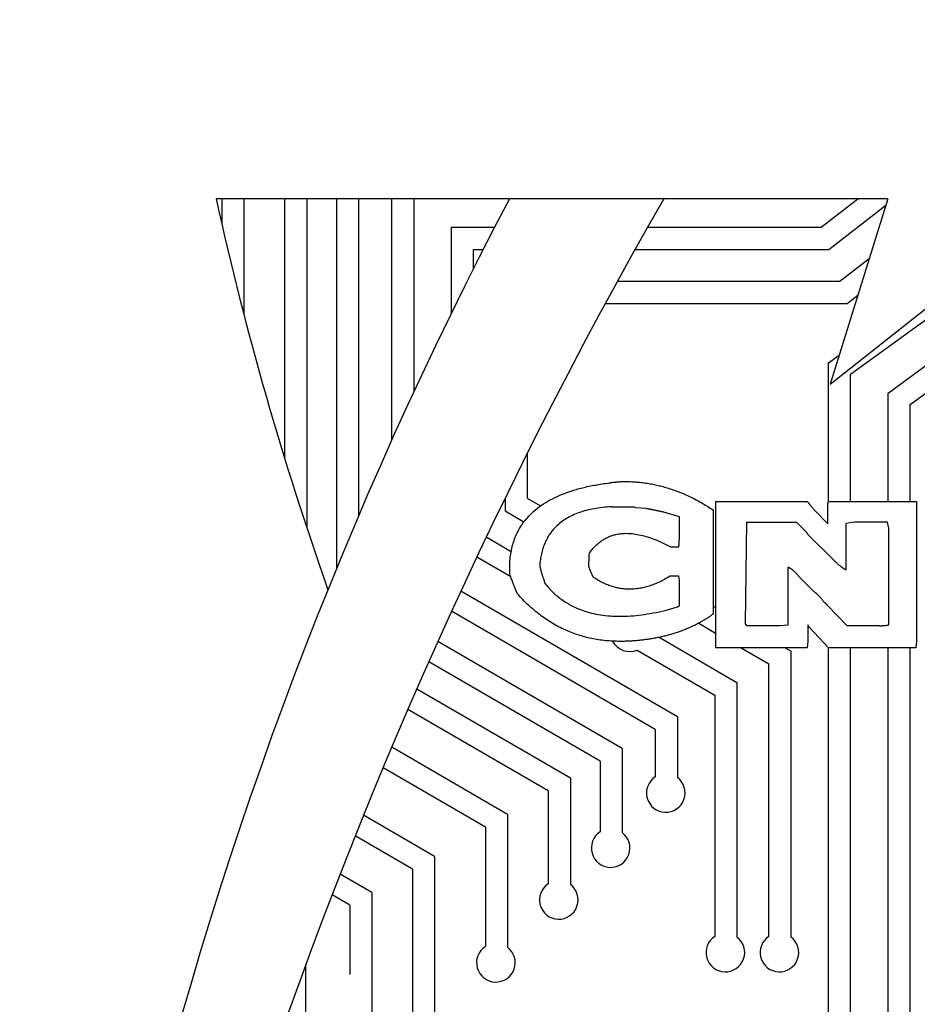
# Model space of a CAD drawing. Extents: x -15.37 to -7.87, y 7.61 to 15.55.
# Tile 4 of 7: x -15.37 to -12.11, y 11.98 to 15.55. Entities that reach past the tile are written whole.
import ezdxf

# ---------------------------------------------------------------- set-up
doc = ezdxf.new("R2010")
doc.units = 0
doc.header["$MEASUREMENT"] = 0
doc.linetypes.add('solid', pattern=[0])
doc.layers.get('0').update_dxf_attribs({"linetype": 'solid'})
doc.layers.add('7', color=7, linetype='solid')

msp = doc.modelspace()

# ---------------------------------------------------------------- linework, layer by layer
at = {"color": 3, "linetype": 'solid'}
for p, q in [((-12.354, 14.2642), (-11.087, 15.1835)), ((-14.634, 14.9), (-14.634, 14.8099)), ((-14.554, 14.9), (-14.554, 14.4823)), ((-14.406, 14.9), (-14.406, 13.9588)), ((-14.326, 14.9), (-14.326, 13.7077)), ((-14.218, 14.9), (-14.218, 13.5588)), ((-14.138, 14.9), (-14.138, 13.7502)), ((-14.018, 14.9), (-14.018, 14.0245)), ((-13.938, 14.9), (-13.938, 14.1997)), ((-12.4605, 14.797), (-12.3277, 14.9)), ((-12.4331, 14.717), (-12.2259, 14.8777)), ((-13.802, 14.797), (-13.6448, 14.797)), ((-13.802, 14.797), (-13.802, 14.4848)), ((-13.0899, 14.797), (-12.4605, 14.797)), ((-13.722, 14.717), (-13.6859, 14.717)), ((-13.722, 14.717), (-13.722, 14.6458)), ((-13.1349, 14.717), (-12.4331, 14.717)), ((-12.3934, 14.601), (-12.2861, 14.6842)), ((-12.218, 14.1949), (-11.5973, 14.6521)), ((-13.1992, 14.601), (-12.3934, 14.601)), ((-12.366, 14.521), (-12.3276, 14.5508)), ((-12.138, 14.1544), (-11.5973, 14.5528)), ((-13.2429, 14.521), (-12.366, 14.521)), ((-12.434, 14.305), (-12.3953, 14.3331)), ((-12.434, 13.8023), (-12.434, 14.305)), ((-12.354, 13.8023), (-12.354, 14.2642)), ((-12.218, 13.8023), (-12.218, 14.1949)), ((-12.138, 13.8023), (-12.138, 14.1544)), ((-13.526, 13.9781), (-13.526, 13.814)), ((-13.606, 13.8162), (-13.606, 13.768)), ((-13.526, 13.814), (-13.4781, 13.7862)), ((-12.8433, 13.8023), (-12.8433, 13.2711)), ((-12.8433, 13.8023), (-12.511, 13.8023)), ((-12.4361, 13.7955), (-12.4344, 13.8023)), ((-12.4361, 13.7208), (-12.4361, 13.7955)), ((-12.4344, 13.8023), (-12.1152, 13.8023)), ((-12.1152, 13.8023), (-12.1152, 13.2947)), ((-13.606, 13.768), (-13.5381, 13.7285)), ((-13.2203, 13.7834), (-13.1416, 13.7834)), ((-13.133, 13.7788), (-13.1416, 13.7834)), ((-13.0965, 13.7768), (-13.133, 13.7788)), ((-12.9746, 13.7461), (-13.0312, 13.7633)), ((-12.8526, 13.7719), (-12.8526, 13.3939)), ((-12.4855, 13.7719), (-12.4361, 13.7208)), ((-12.9746, 13.6857), (-12.9746, 13.7461)), ((-12.7317, 13.7274), (-12.7363, 13.3592)), ((-12.7317, 13.7274), (-12.5497, 13.7274)), ((-12.5176, 13.6953), (-12.5497, 13.7274)), ((-12.3397, 13.7274), (-12.3718, 13.7226)), ((-12.3718, 13.7226), (-12.3718, 13.5541)), ((-12.2203, 13.7274), (-12.3397, 13.7274)), ((-12.2157, 13.7056), (-12.2203, 13.7274)), ((-12.4088, 13.5834), (-12.5072, 13.6818)), ((-12.2157, 13.3544), (-12.2157, 13.7056)), ((-13.6748, 13.6737), (-13.5845, 13.6213)), ((-13.0072, 13.6376), (-12.9766, 13.6376)), ((-13.7092, 13.6012), (-13.5863, 13.5299)), ((-12.5801, 13.3544), (-12.5801, 13.5644)), ((-13.4678, 13.5224), (-13.464, 13.507)), ((-12.9766, 13.531), (-13.0092, 13.531)), ((-12.9746, 13.5176), (-12.9766, 13.531)), ((-12.9746, 13.4245), (-12.9746, 13.5176)), ((-12.5414, 13.5305), (-12.4855, 13.4746)), ((-12.982, 13.0218), (-13.767, 13.4775)), ((-13.062, 12.9758), (-13.8006, 13.4045)), ((-13.0264, 13.4073), (-12.9811, 13.4197)), ((-12.9811, 13.4197), (-12.9746, 13.4245)), ((-12.8526, 13.4231), (-12.8433, 13.4177)), ((-12.4361, 13.4235), (-12.3681, 13.3524)), ((-12.9047, 13.3609), (-12.8433, 13.3252)), ((-12.7363, 13.3592), (-12.7317, 13.3524)), ((-12.7317, 13.3524), (-12.6095, 13.3524)), ((-12.6095, 13.3524), (-12.5801, 13.3544)), ((-12.509, 13.3544), (-12.509, 13.2947)), ((-12.5024, 13.3458), (-12.509, 13.3544)), ((-12.4344, 13.2711), (-12.5024, 13.3458)), ((-12.3681, 13.3524), (-12.2562, 13.3524)), ((-13.182, 12.9067), (-13.8504, 13.2947)), ((-13.0476, 13.3096), (-12.766, 13.1462)), ((-12.509, 13.2947), (-12.511, 13.2711)), ((-12.1152, 13.2947), (-12.1173, 13.2711)), ((-13.1274, 13.2635), (-12.846, 13.1001)), ((-12.511, 13.2711), (-12.8433, 13.2711)), ((-12.7501, 13.2711), (-12.65, 13.213)), ((-12.5908, 13.2711), (-12.57, 13.2591)), ((-12.57, 12.2222), (-12.57, 13.2591)), ((-12.1173, 13.2711), (-12.4344, 13.2711)), ((-12.434, 11.665), (-12.434, 13.2711)), ((-12.354, 11.733), (-12.354, 13.2711)), ((-12.218, 11.865), (-12.218, 13.2711)), ((-12.138, 11.945), (-12.138, 13.2711)), ((-13.262, 12.8606), (-13.8832, 13.2212)), ((-12.65, 12.225), (-12.65, 13.213)), ((-12.766, 13.1462), (-12.766, 12.2222)), ((-13.37, 12.7984), (-13.927, 13.1218)), ((-12.846, 13.1001), (-12.846, 12.225)), ((-13.45, 12.7524), (-13.9591, 13.0479)), ((-12.982, 13.0218), (-12.982, 12.8012)), ((-13.062, 12.9758), (-13.062, 12.804)), ((-13.598, 12.6671), (-14.0177, 12.9108)), ((-13.182, 12.9067), (-13.182, 12.6012)), ((-13.262, 12.8606), (-13.262, 12.604)), ((-13.678, 12.6211), (-14.0489, 12.8364)), ((-13.37, 12.7984), (-13.37, 12.4132)), ((-13.45, 12.7524), (-13.45, 12.416)), ((-13.862, 12.5151), (-14.1195, 12.6647)), ((-13.598, 12.6671), (-13.598, 12.1852)), ((-13.678, 12.6211), (-13.678, 12.188)), ((-13.942, 12.4691), (-14.1497, 12.5897)), ((-13.862, 12.5151), (-13.862, 11.905)), ((-13.942, 12.4691), (-13.942, 11.8345)), ((-14.09, 12.3839), (-14.2047, 12.4505)), ((-14.17, 12.3378), (-14.234, 12.375)), ((-14.09, 12.3839), (-14.09, 11.8719)), ((-14.17, 12.3378), (-14.17, 12.0862)), ((-14.33, 12.1204), (-14.33, 11.5424))]:
    msp.add_line(p, q, dxfattribs=at)
for centre, start, end in [((-13.1546, 13.328), 207.5149, 292.852), ((-13.024, 12.7452), -237.1217, 53.1301), ((-13.224, 12.5452), -237.1217, 53.1301), ((-13.412, 12.3572), -237.1217, 53.13), ((-12.808, 12.1662), -237.1217, 53.1301), ((-12.612, 12.1662), -237.1216, 53.1301), ((-13.64, 12.1292), -237.1217, 53.1301)]:
    msp.add_arc(centre, 0.07, start, end, dxfattribs=at)
for points in [[(-13.59, 13.5591), (-13.59, 13.8241), (-13.2289, 13.8699)], [(-13.2289, 13.8699), (-13.1985, 13.8747), (-13.1712, 13.8747)], [(-13.1712, 13.8747), (-13.007, 13.8747), (-12.8526, 13.7719)], [(-12.511, 13.8023), (-12.5024, 13.7917), (-12.4855, 13.7719)], [(-13.2203, 13.7834), (-13.466, 13.7699), (-13.4812, 13.5703)], [(-13.0312, 13.7633), (-13.0677, 13.7719), (-13.0965, 13.7768)], [(-13.3008, 13.6156), (-13.2068, 13.7461), (-13.0072, 13.6376)], [(-12.9766, 13.6376), (-12.9746, 13.6568), (-12.9746, 13.6857)], [(-12.5072, 13.6818), (-12.511, 13.6867), (-12.5176, 13.6953)], [(-13.3028, 13.5657), (-13.3028, 13.5877), (-13.3008, 13.6156)], [(-12.3718, 13.5541), (-12.3888, 13.5644), (-12.4088, 13.5834)], [(-13.5897, 13.5396), (-13.59, 13.5495), (-13.59, 13.5591)], [(-13.5619, 13.4678), (-13.5725, 13.4898), (-13.5897, 13.5396)], [(-13.4812, 13.5703), (-13.4766, 13.5482), (-13.4678, 13.5224)], [(-13.2856, 13.5262), (-13.2942, 13.5417), (-13.3028, 13.5657)], [(-12.5801, 13.5644), (-12.5601, 13.5541), (-12.5414, 13.5305)], [(-13.464, 13.507), (-13.3288, 13.3352), (-13.0264, 13.4073)], [(-13.0092, 13.531), (-13.155, 13.44), (-13.2856, 13.5262)], [(-13.1886, 13.2949), (-13.4101, 13.2949), (-13.5619, 13.4678)], [(-12.4855, 13.4746), (-12.4703, 13.4642), (-12.4533, 13.4405)], [(-12.4533, 13.4405), (-12.4427, 13.4321), (-12.4361, 13.4235)], [(-12.8526, 13.3939), (-12.9439, 13.3266), (-13.0745, 13.3045)], [(-12.2562, 13.3524), (-12.2392, 13.3506), (-12.2157, 13.3544)], [(-13.0745, 13.3045), (-13.133, 13.2949), (-13.1886, 13.2949)]]:
    msp.add_open_spline(points, degree=2, dxfattribs=at)
at = {"layer": '7', "color": 3, "linetype": 'solid'}
for p, q in [((-12.428, 14.228), (-10.757, 15.55)), ((-12.219, 14.9), (-14.6543, 14.9)), ((-12.219, 14.9), (-12.428, 14.228))]:
    msp.add_line(p, q, dxfattribs=at)
for centre, radius, start, end in [((-0.0063, 7.7311), 15.3602, 152.17863, 180.4407), ((2.7994, 5.8104), 18.2546, 150.13637, 174.33278), ((-2.7015, 17.5503), 12.2431, 192.50183, 199.40574)]:
    msp.add_arc(centre, radius, start, end, dxfattribs=at)

doc.saveas('drawing.dxf')
